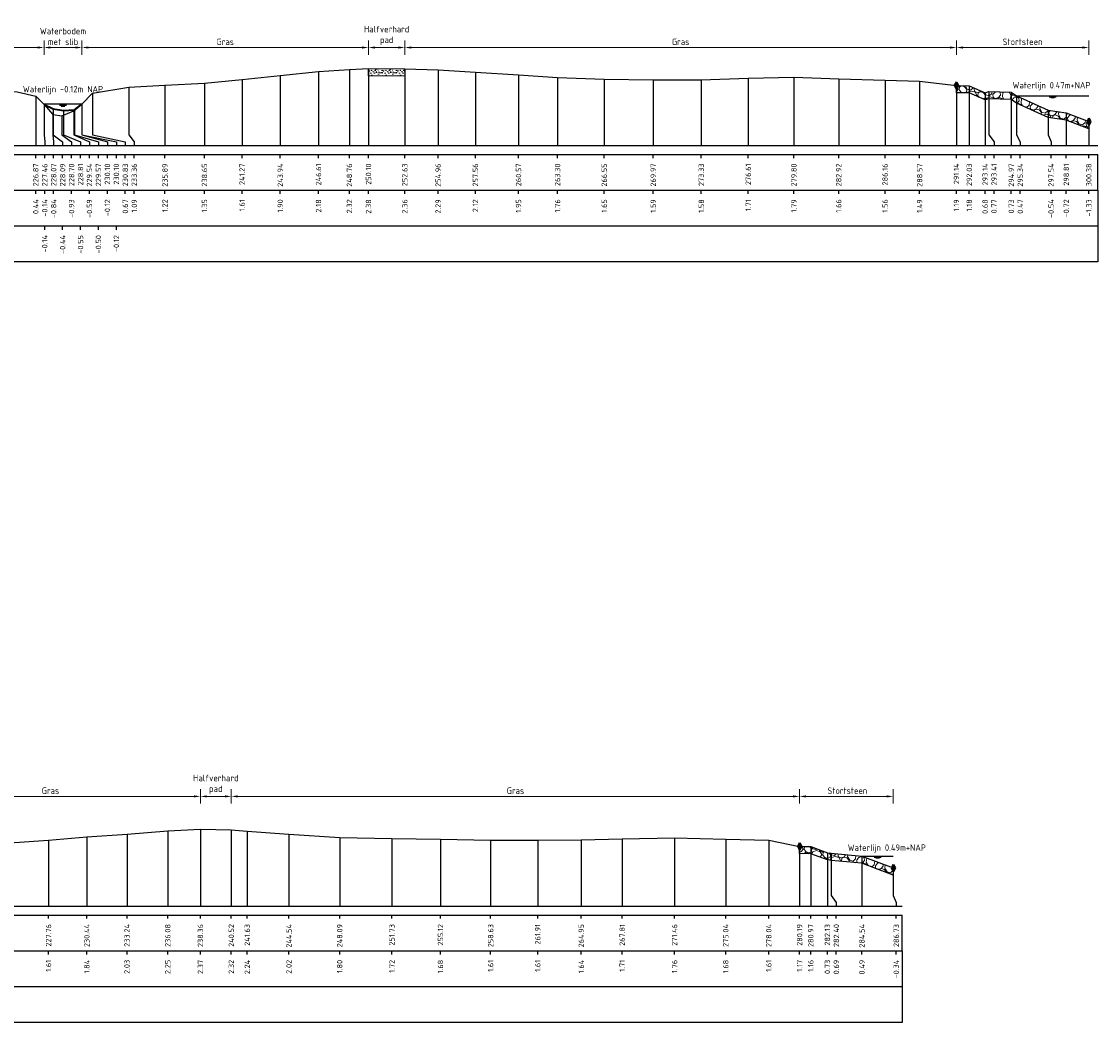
# Model space of a CAD drawing. Header units: metres. Extents: x 132725 to 140175, y 414354 to 417094.
# Tile 54 of 61: x 140076 to 140151, y 416688 to 416758. Entities that reach past the tile are written whole.
import ezdxf
from ezdxf.enums import TextEntityAlignment as Align

# ---------------------------------------------------------------- set-up
doc = ezdxf.new("R2010")
doc.units = ezdxf.units.M
doc.header["$PDMODE"] = 35
doc.header["$PDSIZE"] = 0.075
doc.layers.get('Defpoints').update_dxf_attribs({"true_color": 0x806000})
for name, color, linetype, lineweight in [('B-ME-GW-MAAIVELD-GD', 8, 'GW-MAAIVELD', 25), ('B-ME-VH-KANT ASFALT-SD', 7, 'Continuous', 25), ('B-ME-VH-VERHARDING_BESTORTING-A', 252, 'Continuous', 18), ('B-ME-VH-VERHARDING_HALFVERHARDING-AD', 7, 'Continuous', 18), ('B-ME-VH-VERHARDING_HALFVERHARDING-GD', 252, 'Continuous', 25), ('X-ME-AL-PROFIEL_BOVENKANT SLIB-GD', 42, 'Continuous', 35), ('X-XX-AL-DETAIL1-M', 7, 'Continuous', 18), ('X-XX-AL-GEBRUIKTE XREFS-GD', 7, 'Continuous', 35), ('X-XX-AL-NAP-T18', 7, 'Continuous', 18)]:
    doc.layers.add(name, color=color, linetype=linetype, lineweight=lineweight)
for name, color, linetype in [('X-ME-AL-PROFIEL_STORTSTEEN-GD', 7, 'Continuous'), ('X-ME-AL-PROFIEL_WATERLIJN-GD', 150, 'Continuous'), ('X-ME-AL-PROFIELRASTER-S', 7, 'Continuous')]:
    doc.layers.add(name, color=color, linetype=linetype)
doc.styles.add('NLCS-ISO-ANNOTATIEF-T18', font='NLCS-ISO.ttf', dxfattribs={"height": 1.8})
doc.styles.add('NLCS-ISO-ANNOTATIVE-T18', font='NLCS-ISO.ttf', dxfattribs={"height": 1.8})
doc.linetypes.add('GW-MAAIVELD', pattern='A,12,[40,NLCS.SHX,S=1,R=0,X=0,Y=-0.5],12', length=24)
doc.dimstyles.new('NLCS-ANNOTATIEF-T18-PIJL_L2_H0', dxfattribs={"dimtxt": 2.5, "dimasz": 1.8, "dimexe": 2, "dimexo": 2, "dimgap": 0.7, "dimtad": 1, "dimzin": 0, "dimdsep": 46, "dimtxsty": 'NLCS-ISO-ANNOTATIEF-T18', "dimcen": 0, "dimdle": 2, "dimclrd": 256, "dimclre": 256, "dimclrt": 10, "dimaunit": 2, "dimadec": 0, "dimazin": 0, "dimtfac": 1, "dimtdec": 3, "dimtofl": 0, "dimtmove": 0, "dimatfit": 3, "dimfxl": 2, "dimfxlon": 1, "dimtfillclr": 256, "dimtolj": 1, "dimtzin": 0, "dimlwd": -1, "dimlwe": -1, "dimarcsym": 0})

# ---------------------------------------------------------------- blocks, each defined once
blk = doc.blocks.new('SAL-PROFIELRASTER_BALK_EIND1-D')
at = {"color": 0, "linetype": 'ByBlock', "lineweight": -2}
blk.add_line((1, -12.5), (1, -2.5), dxfattribs=at)
at = {"color": 0, "linetype": 'ByBlock', "lineweight": -2, "flags": 128}
for points in [[(0, 0), (1, 0)], [(0, -2.5), (1, -2.5)], [(0, -12.5), (1, -12.5)]]:
    blk.add_lwpolyline(points, dxfattribs=at)
blk = doc.blocks.new('SAL-PROFIELRASTER_BALK_EIND2-D')
at = {"color": 0, "linetype": 'ByBlock', "lineweight": -2}
for p, q in [((1, -2.5), (1, -12.5)), ((1, -12.5), (0, -12.5))]:
    blk.add_line(p, q, dxfattribs=at)
blk = doc.blocks.new('SAL-PROFIELRASTER_BALK_DATA-D')
at = {"color": 0, "linetype": 'ByBlock', "lineweight": -2}
blk.add_lwpolyline([(0, -3.5), (0, -2.5)], dxfattribs=at)
at = {"color": 0, "linetype": 'ByBlock', "lineweight": -2, "style": 'NLCS-ISO-ANNOTATIVE-T18'}
blk.add_attdef('GETAL', text='', height=1.5, rotation=90, dxfattribs=at).set_placement((0.75, -5), align=Align.RIGHT)
blk = doc.blocks.new('SAL-PROFIELRASTER_AANHAAL-D')
at = {"color": 9, "linetype": 'ByBlock', "lineweight": -2, "flags": 128}
blk.add_lwpolyline([(0, 1), (0, 0)], dxfattribs=at)
blk = doc.blocks.new('SAL-PROFIELRASTER_AANHAAL_STAGGER-D')
at = {"color": 9, "linetype": 'ByBlock', "lineweight": -2, "flags": 128}
for points in [[(0, 0), (0, -0.25)], [(0, -0.25), (1, -0.75)], [(1, -0.75), (1, -1)]]:
    blk.add_lwpolyline(points, dxfattribs=at)
blk = doc.blocks.new('*D28')
at = {"layer": 'Defpoints', "color": 0, "transparency": 16777216}
for p in [(140130.32, 416703.814), (140130.32, 416700.324), (140136.855, 416699.644)]:
    blk.add_point(p, dxfattribs=at)
at = {"layer": 'X-XX-AL-DETAIL1-M', "transparency": 16777216}
for p, q in [((140130.32, 416703.314), (140130.32, 416704.314)), ((140136.405, 416703.814), (140130.77, 416703.814)), ((140136.855, 416703.314), (140136.855, 416704.314))]:
    blk.add_line(p, q, dxfattribs=at)
for points in [[(140130.77, 416703.889), (140130.77, 416703.739), (140130.32, 416703.814)], [(140136.405, 416703.889), (140136.405, 416703.739), (140136.855, 416703.814)]]:
    blk.add_solid(points, dxfattribs=at)
at = {"layer": 'X-XX-AL-DETAIL1-M', "color": 10, "transparency": 16777216, "insert": (140133.656, 416704.214), "char_height": 0.45, "attachment_point": 5, "style": 'NLCS-ISO-ANNOTATIEF-T18'}
blk.add_mtext('\\A1;Stortsteen', dxfattribs=at)
blk = doc.blocks.new('*D29')
at = {"layer": 'Defpoints', "color": 0, "transparency": 16777216}
for p in [(140090.649, 416703.814), (140090.649, 416701.474), (140130.32, 416700.324)]:
    blk.add_point(p, dxfattribs=at)
at = {"layer": 'X-XX-AL-DETAIL1-M', "transparency": 16777216}
for p, q in [((140090.649, 416703.314), (140090.649, 416704.314)), ((140129.87, 416703.814), (140091.099, 416703.814)), ((140130.32, 416703.314), (140130.32, 416704.314))]:
    blk.add_line(p, q, dxfattribs=at)
for points in [[(140091.099, 416703.889), (140091.099, 416703.739), (140090.649, 416703.814)], [(140129.87, 416703.889), (140129.87, 416703.739), (140130.32, 416703.814)]]:
    blk.add_solid(points, dxfattribs=at)
at = {"layer": 'X-XX-AL-DETAIL1-M', "color": 10, "transparency": 16777216, "insert": (140110.485, 416704.214), "char_height": 0.45, "attachment_point": 5, "style": 'NLCS-ISO-ANNOTATIEF-T18'}
blk.add_mtext('\\A1;Gras', dxfattribs=at)
blk = doc.blocks.new('*D30')
at = {"layer": 'Defpoints', "color": 0, "transparency": 16777216}
for p in [(140088.489, 416703.814), (140088.489, 416701.519), (140090.649, 416701.474)]:
    blk.add_point(p, dxfattribs=at)
at = {"layer": 'X-XX-AL-DETAIL1-M', "transparency": 16777216}
for p, q in [((140088.489, 416703.314), (140088.489, 416704.314)), ((140090.199, 416703.814), (140088.939, 416703.814)), ((140090.649, 416703.314), (140090.649, 416704.314))]:
    blk.add_line(p, q, dxfattribs=at)
for points in [[(140088.939, 416703.889), (140088.939, 416703.739), (140088.489, 416703.814)], [(140090.199, 416703.889), (140090.199, 416703.739), (140090.649, 416703.814)]]:
    blk.add_solid(points, dxfattribs=at)
at = {"layer": 'X-XX-AL-DETAIL1-M', "color": 10, "transparency": 16777216, "insert": (140089.569, 416704.656), "char_height": 0.45, "attachment_point": 5, "style": 'NLCS-ISO-ANNOTATIEF-T18'}
blk.add_mtext('\\A1;Halfverhard\\Ppad', dxfattribs=at)
blk = doc.blocks.new('*D31')
at = {"layer": 'Defpoints', "color": 0, "transparency": 16777216}
for p in [(140067.562, 416703.814), (140088.489, 416701.519), (140067.562, 416699.049)]:
    blk.add_point(p, dxfattribs=at)
at = {"layer": 'X-XX-AL-DETAIL1-M', "transparency": 16777216}
for p, q in [((140067.562, 416703.314), (140067.562, 416704.314)), ((140088.039, 416703.814), (140068.012, 416703.814)), ((140088.489, 416703.314), (140088.489, 416704.314))]:
    blk.add_line(p, q, dxfattribs=at)
for points in [[(140068.012, 416703.889), (140068.012, 416703.739), (140067.562, 416703.814)], [(140088.039, 416703.889), (140088.039, 416703.739), (140088.489, 416703.814)]]:
    blk.add_solid(points, dxfattribs=at)
at = {"layer": 'X-XX-AL-DETAIL1-M', "color": 10, "transparency": 16777216, "insert": (140078.025, 416704.214), "char_height": 0.45, "attachment_point": 5, "style": 'NLCS-ISO-ANNOTATIEF-T18'}
blk.add_mtext('\\A1;Gras', dxfattribs=at)
blk = doc.blocks.new('SVH-KANT STORTSTEEN DWP-SOD')
at = {"flags": 128}
blk.add_lwpolyline([(-0.25, 0), (0.25, 0)], dxfattribs=at)
at = {"layer": 'X-XX-AL-GEBRUIKTE XREFS-GD', "flags": 128}
for points in [[(0, 0.5), (-0.25, 0)], [(-0.25, 0), (0, -0.5)], [(0, -0.5), (0, 0.5)], [(0, 0.5), (0.25, 0)], [(0.25, 0), (0, -0.5)]]:
    blk.add_lwpolyline(points, dxfattribs=at)
blk = doc.blocks.new('*D181')
at = {"layer": 'Defpoints', "color": 0, "transparency": 16777216}
for p in [(140077.575, 416756.117), (140077.575, 416752.15), (140080.225, 416752.15)]:
    blk.add_point(p, dxfattribs=at)
at = {"layer": 'X-XX-AL-DETAIL1-M', "transparency": 16777216}
for p, q in [((140077.575, 416755.617), (140077.575, 416756.617)), ((140080.225, 416755.617), (140080.225, 416756.617)), ((140079.775, 416756.117), (140078.025, 416756.117))]:
    blk.add_line(p, q, dxfattribs=at)
for points in [[(140078.025, 416756.192), (140078.025, 416756.042), (140077.575, 416756.117)], [(140079.775, 416756.192), (140079.775, 416756.042), (140080.225, 416756.117)]]:
    blk.add_solid(points, dxfattribs=at)
at = {"layer": 'X-XX-AL-DETAIL1-M', "color": 10, "transparency": 16777216, "insert": (140078.9, 416756.892), "char_height": 0.45, "attachment_point": 5, "style": 'NLCS-ISO-ANNOTATIEF-T18'}
blk.add_mtext('\\A1;Waterbodem\\Pmet slib', dxfattribs=at)
blk = doc.blocks.new('*D182')
at = {"layer": 'Defpoints', "color": 0, "transparency": 16777216}
for p in [(140102.76, 416756.117), (140102.76, 416754.624), (140141.267, 416753.454)]:
    blk.add_point(p, dxfattribs=at)
at = {"layer": 'X-XX-AL-DETAIL1-M', "transparency": 16777216}
for p, q in [((140102.76, 416755.617), (140102.76, 416756.617)), ((140141.267, 416755.617), (140141.267, 416756.617)), ((140140.817, 416756.117), (140103.21, 416756.117))]:
    blk.add_line(p, q, dxfattribs=at)
for points in [[(140103.21, 416756.192), (140103.21, 416756.042), (140102.76, 416756.117)], [(140140.817, 416756.192), (140140.817, 416756.042), (140141.267, 416756.117)]]:
    blk.add_solid(points, dxfattribs=at)
at = {"layer": 'X-XX-AL-DETAIL1-M', "color": 10, "transparency": 16777216, "insert": (140122.013, 416756.517), "char_height": 0.45, "attachment_point": 5, "style": 'NLCS-ISO-ANNOTATIEF-T18'}
blk.add_mtext('\\A1;Gras', dxfattribs=at)
blk = doc.blocks.new('*D183')
at = {"layer": 'Defpoints', "color": 0, "transparency": 16777216}
for p in [(140100.225, 416756.117), (140100.225, 416754.644), (140102.76, 416754.624)]:
    blk.add_point(p, dxfattribs=at)
at = {"layer": 'X-XX-AL-DETAIL1-M', "transparency": 16777216}
for p, q in [((140100.225, 416755.617), (140100.225, 416756.617)), ((140102.76, 416755.617), (140102.76, 416756.617)), ((140102.31, 416756.117), (140100.675, 416756.117))]:
    blk.add_line(p, q, dxfattribs=at)
for points in [[(140100.675, 416756.192), (140100.675, 416756.042), (140100.225, 416756.117)], [(140102.31, 416756.192), (140102.31, 416756.042), (140102.76, 416756.117)]]:
    blk.add_solid(points, dxfattribs=at)
at = {"layer": 'X-XX-AL-DETAIL1-M', "color": 10, "transparency": 16777216, "insert": (140101.492, 416756.959), "char_height": 0.45, "attachment_point": 5, "style": 'NLCS-ISO-ANNOTATIEF-T18'}
blk.add_mtext('\\A1;Halfverhard \\Ppad', dxfattribs=at)
blk = doc.blocks.new('*D184')
at = {"layer": 'Defpoints', "color": 0, "transparency": 16777216}
for p in [(140080.225, 416756.117), (140100.225, 416754.644), (140080.225, 416752.15)]:
    blk.add_point(p, dxfattribs=at)
at = {"layer": 'X-XX-AL-DETAIL1-M', "transparency": 16777216}
for p, q in [((140080.225, 416755.617), (140080.225, 416756.617)), ((140100.225, 416755.617), (140100.225, 416756.617)), ((140099.775, 416756.117), (140080.675, 416756.117))]:
    blk.add_line(p, q, dxfattribs=at)
for points in [[(140080.675, 416756.192), (140080.675, 416756.042), (140080.225, 416756.117)], [(140099.775, 416756.192), (140099.775, 416756.042), (140100.225, 416756.117)]]:
    blk.add_solid(points, dxfattribs=at)
at = {"layer": 'X-XX-AL-DETAIL1-M', "color": 10, "transparency": 16777216, "insert": (140090.225, 416756.517), "char_height": 0.45, "attachment_point": 5, "style": 'NLCS-ISO-ANNOTATIEF-T18'}
blk.add_mtext('\\A1;Gras', dxfattribs=at)
blk = doc.blocks.new('*D185')
at = {"layer": 'Defpoints', "color": 0, "transparency": 16777216}
for p in [(139971.461, 416756.117), (139971.461, 416752.141), (140077.575, 416752.15)]:
    blk.add_point(p, dxfattribs=at)
at = {"layer": 'X-XX-AL-DETAIL1-M', "transparency": 16777216}
for p, q in [((139971.461, 416755.617), (139971.461, 416756.617)), ((140077.575, 416755.617), (140077.575, 416756.617)), ((140077.125, 416756.117), (139971.911, 416756.117))]:
    blk.add_line(p, q, dxfattribs=at)
for points in [[(139971.911, 416756.192), (139971.911, 416756.042), (139971.461, 416756.117)], [(140077.125, 416756.192), (140077.125, 416756.042), (140077.575, 416756.117)]]:
    blk.add_solid(points, dxfattribs=at)
at = {"layer": 'X-XX-AL-DETAIL1-M', "color": 10, "transparency": 16777216, "insert": (139994.173, 416756.517), "char_height": 0.45, "attachment_point": 5, "style": 'NLCS-ISO-ANNOTATIEF-T18'}
blk.add_mtext('\\A1;Gras', dxfattribs=at)
blk = doc.blocks.new('*D178')
at = {"layer": 'Defpoints', "color": 0, "transparency": 16777216}
for p in [(140141.267, 416756.117), (140141.267, 416753.454), (140150.508, 416750.939)]:
    blk.add_point(p, dxfattribs=at)
at = {"layer": 'X-XX-AL-DETAIL1-M', "transparency": 16777216}
for p, q in [((140141.267, 416755.617), (140141.267, 416756.617)), ((140150.508, 416755.617), (140150.508, 416756.617)), ((140150.058, 416756.117), (140141.717, 416756.117))]:
    blk.add_line(p, q, dxfattribs=at)
for points in [[(140141.717, 416756.192), (140141.717, 416756.042), (140141.267, 416756.117)], [(140150.058, 416756.192), (140150.058, 416756.042), (140150.508, 416756.117)]]:
    blk.add_solid(points, dxfattribs=at)
at = {"layer": 'X-XX-AL-DETAIL1-M', "color": 10, "transparency": 16777216, "insert": (140145.887, 416756.517), "char_height": 0.45, "attachment_point": 5, "style": 'NLCS-ISO-ANNOTATIEF-T18'}
blk.add_mtext('\\A1;Stortsteen', dxfattribs=at)

msp = doc.modelspace()

# ---------------------------------------------------------------- hatches: boundary and pattern name
at = {"layer": 'B-ME-VH-VERHARDING_BESTORTING-A'}
h = msp.add_hatch(dxfattribs=at)
h.set_pattern_fill('AVH-BESTORTING_01', color=256, scale=0.1, pattern_type=2)
h.set_pattern_definition([(342.742, (140157.5003, 416816.5108), (0.539798, 0.97739), [0.27272, -1.09194]), (17.258, (140156.45755, 416816.8347), (0.539804, 0.977399), [0.27272, -1.65719]), (61.0888, (140156.718, 416816.9156), (-1.303186, 0.404857), [0.22313, -0.89341]), (118.9112, (140157.5892, 416815.7286), (-0.539801, -0.977414), [0.22313, -1.35591]), (162.742, (140156.718, 416817.3063), (-0.539798, -0.97739), [0.27272, -1.09194]), (197.258, (140156.45755, 416817.3872), (-0.539804, -0.977399), [0.27272, -1.65719]), (241.0888, (140156.1971, 416817.3064), (1.303186, -0.404857), [0.22313, -0.89341]), (298.9112, (140156.6291, 416818.08835), (0.539801, 0.977414), [0.22313, -1.35591]), (342.742, (140154.8605, 416817.9335), (-0.763385, 1.382236), [0.24341, -1.12122]), (40.85185, (140153.47355, 416814.92913), (0.5398024, 0.9773985), [0.24469, -3.61913]), (84.587, (140155.27802, 416818.0214), (-0.223591, 2.359645), [0.29716, -3.05481]), (118.9112, (140156.6091, 416817.9109), (-1.303208, 0.404857), [0.29575, -1.28331]), (162.742, (140155.1631, 416818.5761), (0.763385, -1.382236), [0.24484, -1.11975]), (40.85185, (140153.1252, 416815.5569), (0.5398024, 0.9773985), [0.24409, -3.61972]), (84.587, (140154.71664, 416818.19397), (-0.5398004, -0.977407), [0.29647, -3.05553]), (298.9112, (140154.7166, 416818.194), (1.303208, -0.404857), [0.29753, -1.28153]), (26.669, (140152.2618, 416816.09563), (-1.842996, -0.5725531), [0.18275, -4.54613]), (84.587, (140155.34767, 416818.70463), (-0.5398004, -0.977407), [0.18319, -3.16878]), (131.7624, (140153.83817, 416821.6515), (-2.0666041, 1.7871012), [0.24466, -4.00428]), (162.742, (140152.2794, 416816.5422), (-0.539799, -0.977389), [0.19694, -1.16769]), (26.669, (140151.92783, 416816.51847), (-1.842996, -0.5725531), [0.18297, -4.54591]), (84.587, (140154.8315, 416818.84576), (-0.5398004, -0.977407), [0.20094, -3.15103]), (131.7624, (140153.44452, 416821.45363), (-2.0666041, 1.7871012), [0.20994, -4.039]), (342.742, (140154.9713, 416818.6892), (0.539799, 0.977389), [0.22313, -1.1415]), (50.24156, (140155.2072, 416816.77166), (0.5397897, 0.9773901), [0.21713, -6.88472]), (95.413, (140155.34605, 416816.9386), (-0.763387, 1.38224), [0.19056, -2.17966]), (150.93884, (140152.49811, 416820.2976), (-1.303193, 0.4048578), [0.17556, -5.17047]), (197.258, (140155.1746, 416817.21354), (1.303191, -0.404854), [0.22316, -1.70672]), (50.24156, (140154.81352, 416816.96947), (0.5397897, 0.9773901), [0.23138, -6.87047]), (95.413, (140154.8299, 416816.7967), (-0.763387, 1.38224), [0.17353, -2.19669]), (150.93884, (140152.16414, 416819.8748), (-1.303193, 0.4048578), [0.18788, -5.15816]), (17.258, (140154.9941, 416816.70544), (-1.303191, 0.404854), [0.22313, -1.70675])])
h.paths.add_polyline_path([(140141.267, 416753.454), (140142.161, 416753.444), (140143.271, 416752.952), (140143.534, 416753.041), (140145.097, 416752.995), (140145.466, 416752.737), (140147.666, 416751.731), (140148.938, 416751.549), (140150.508, 416750.939), (140150.508, 416750.439), (140148.938, 416751.049), (140147.666, 416751.231), (140145.466, 416752.237), (140145.097, 416752.495), (140143.534, 416752.541), (140143.271, 416752.452), (140142.161, 416752.944), (140141.267, 416752.954)])
h = msp.add_hatch(dxfattribs=at)
h.set_pattern_fill('AVH-BESTORTING_01', color=256, scale=0.1, pattern_type=2)
h.set_pattern_definition([(342.7421, (140157.5003, 416816.2133), (0.539798, 0.977389), [0.27272, -1.09194]), (17.25794, (140156.45755, 416816.5373), (0.5398037, 0.9773993), [0.27272, -1.65719]), (61.0888, (140156.718, 416816.6182), (-1.303186, 0.404857), [0.22313, -0.89341]), (118.9112, (140157.5892, 416815.4312), (-0.539801, -0.977414), [0.22313, -1.35591]), (162.7421, (140156.718, 416817.0088), (-0.539798, -0.977389), [0.27272, -1.09194]), (197.25794, (140156.45755, 416817.0897), (-0.5398037, -0.9773993), [0.27272, -1.65719]), (241.0888, (140156.1971, 416817.009), (1.303186, -0.404857), [0.22313, -0.89341]), (298.9112, (140156.6291, 416817.7909), (0.539801, 0.977414), [0.22313, -1.35591]), (342.7421, (140154.8605, 416817.6361), (-0.763385, 1.382236), [0.24341, -1.12122]), (40.85185, (140153.47355, 416814.6317), (0.5398024, 0.9773985), [0.24469, -3.61913]), (84.587, (140155.27802, 416817.72394), (-0.2235911, 2.359645), [0.29716, -3.05481]), (118.9112, (140156.6091, 416817.6135), (-1.303208, 0.404857), [0.29575, -1.28331]), (162.7421, (140155.1631, 416818.2787), (0.763385, -1.382236), [0.24484, -1.11975]), (40.85185, (140153.1252, 416815.25947), (0.5398024, 0.9773985), [0.24409, -3.61972]), (84.587, (140154.71664, 416817.89653), (-0.5398004, -0.9774069), [0.29647, -3.05553]), (298.9112, (140154.7166, 416817.8965), (1.303208, -0.404857), [0.29753, -1.28153]), (26.669, (140152.2618, 416815.7982), (-1.842996, -0.5725531), [0.18275, -4.54613]), (84.587, (140155.34767, 416818.4072), (-0.5398004, -0.9774069), [0.18319, -3.16878]), (131.76242, (140153.83817, 416821.35407), (-2.0666041, 1.7871012), [0.24466, -4.00428]), (162.742, (140152.2794, 416816.2447), (-0.539799, -0.977389), [0.19694, -1.16769]), (26.66898, (140151.92783, 416816.22103), (-1.842996, -0.5725531), [0.18297, -4.54591]), (84.587, (140154.8315, 416818.54832), (-0.5398004, -0.9774069), [0.20094, -3.15103]), (131.76242, (140153.44452, 416821.1562), (-2.0666041, 1.7871012), [0.20994, -4.039]), (342.742, (140154.9713, 416818.3917), (0.539799, 0.977389), [0.22313, -1.1415]), (50.24156, (140155.2072, 416816.47422), (0.53978968, 0.97739007), [0.21713, -6.88472]), (95.413, (140155.34605, 416816.64113), (-0.7633873, 1.3822403), [0.19056, -2.17966]), (150.93884, (140152.49811, 416820.00016), (-1.303193, 0.40485775), [0.17556, -5.17047]), (197.25794, (140155.1746, 416816.9161), (1.303191, -0.4048543), [0.22316, -1.70672]), (50.24156, (140154.81352, 416816.67203), (0.53978968, 0.97739007), [0.23138, -6.87047]), (95.413, (140154.8299, 416816.4993), (-0.7633873, 1.3822403), [0.17353, -2.19669]), (150.93884, (140152.16414, 416819.57735), (-1.303193, 0.40485775), [0.18788, -5.15816]), (17.25794, (140154.9941, 416816.408), (-1.303191, 0.4048543), [0.22313, -1.70675])])
h.paths.add_polyline_path([(140130.32, 416700.324), (140131.101, 416700.313), (140132.258, 416699.877), (140132.526, 416699.844), (140134.672, 416699.644), (140136.855, 416698.816), (140136.855, 416698.316), (140134.672, 416699.144), (140132.526, 416699.344), (140132.258, 416699.377), (140131.101, 416699.813), (140130.32, 416699.824)])
at = {"layer": 'B-ME-VH-VERHARDING_HALFVERHARDING-AD'}
h = msp.add_hatch(dxfattribs=at)
h.set_pattern_fill('AVH-HALFVERHARDING_SCHELPEN', color=256, scale=0.2, pattern_type=2)
h.set_pattern_definition([(0, (1099.6532, 1001.3168), (0, 1), [0, -1]), (0, (1099.6632, 1000.9668), (0, 1), [0, -1]), (0, (1099.6932, 1001.5068), (0, 1), [0, -1]), (338.1986, (1099.17318, 1001.19679), (3.00000027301, -0.9999999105), [0.107703, -5.277462]), (216.8699, (1099.27318, 1001.1568), (2.99999991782, 2.00000012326), [0.05, -4.95]), (130.6013, (1099.23318, 1001.12679), (5.000000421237, -5.999999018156), [0.092195, -9.127349]), (206.5651, (1098.9032, 1001.0068), (-0.99999915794, -1.0000013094), [0.022361, -2.213707]), (326.3099, (1098.88318, 1000.9968), (1.99999955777, -1.0000013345), [0.036056, -3.569496]), (108.4349, (1098.91318, 1000.9768), (-0.99999840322, 2.0000004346), [0.031623, -3.130655]), (225, (1099.5432, 1000.9068), (-2e-16, -1.0000003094), [0.042426, -1.371787]), (0, (1099.5132, 1000.8768), (1, 1), [0.06, -0.94]), (135, (1099.5732, 1000.8768), (-1.0000003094, 9e-17), [0.042426, -1.371787]), (251.5651, (1099.42318, 1001.5468), (0.99999840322, 2.0000004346), [0.031623, -3.130655]), (0, (1099.4132, 1001.5168), (1, 1), [0.05, -0.95]), (143.1301, (1099.46318, 1001.5168), (-2.99999991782, 2.00000012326), [0.05, -4.95]), (213.6901, (1098.89318, 1001.5568), (1.99999955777, 1.0000013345), [0.036056, -3.569496]), (341.5651, (1098.86318, 1001.5368), (-2.0000004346, 0.99999840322), [0.063246, -3.099032]), (126.8699, (1098.92318, 1001.5168), (2.00000012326, -2.99999991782), [0.05, -4.95]), (0, (1099.1832, 1001.5168), (0, 1), [0, -1]), (0, (1098.9132, 1001.2568), (0, 1), [0, -1]), (0, (1099.1932, 1000.8868), (0, 1), [0, -1]), (0, (1099.4632, 1001.1968), (0, 1), [0, -1]), (0, (1099.1732, 1001.3668), (0, 1), [0, -1]), (0, (1098.9532, 1001.3968), (0, 1), [0, -1]), (0, (1099.0432, 1001.3368), (0, 1), [0, -1]), (0, (1099.0032, 1001.0968), (0, 1), [0, -1]), (0, (1098.7632, 1001.1368), (0, 1), [0, -1]), (0, (1098.7732, 1001.3668), (0, 1), [0, -1]), (0, (1098.7432, 1001.5868), (0, 1), [0, -1]), (0, (1099.0532, 1001.6268), (0, 1), [0, -1]), (0, (1099.2732, 1001.6668), (0, 1), [0, -1]), (0, (1099.6232, 1001.6268), (0, 1), [0, -1]), (0, (1099.3832, 1001.3168), (0, 1), [0, -1]), (0, (1099.2832, 1001.4968), (0, 1), [0, -1]), (0, (1099.3632, 1001.0168), (0, 1), [0, -1]), (0, (1099.0632, 1000.9668), (0, 1), [0, -1]), (0, (1099.3632, 1000.7468), (0, 1), [0, -1]), (0, (1099.0332, 1000.8068), (0, 1), [0, -1]), (0, (1098.7132, 1000.7768), (0, 1), [0, -1]), (0, (1098.8332, 1000.7268), (0, 1), [0, -1]), (0, (1098.8432, 1000.8668), (0, 1), [0, -1]), (0, (1099.5132, 1000.7068), (0, 1), [0, -1]), (0, (1099.6332, 1001.1168), (0, 1), [0, -1]), (0, (1099.5832, 1001.4168), (0, 1), [0, -1]), (0, (1099.1232, 1000.6968), (0, 1), [0, -1])])
h.paths.add_polyline_path([(140100.225, 416754.644), (140102.76, 416754.624), (140102.76, 416754.124), (140100.225, 416754.144)])

# ---------------------------------------------------------------- linework, layer by layer
at = {"layer": 'B-ME-GW-MAAIVELD-GD', "ltscale": 0.1, "flags": 128}
for points in [[(139850.128, 416753.305), (139851.791, 416753.045), (139852.972, 416752.31), (139853.329, 416751.817), (139853.783, 416751.775), (139854.227, 416751.926), (139854.553, 416752.302), (139855.572, 416752.958), (139856.337, 416753.343), (139858.634, 416753.392), (139861.624, 416753.361), (139865.027, 416753.332), (139868.601, 416753.35), (139871.943, 416753.346), (139875.49, 416753.322), (139879.315, 416753.29), (139882.953, 416753.283), (139886.348, 416753.271), (139889.724, 416753.263), (139893.182, 416753.199), (139896.634, 416753.074), (139900.595, 416752.918), (139903.402, 416752.87), (139906.322, 416753.055), (139909.96, 416753.139), (139913.476, 416753.149), (139917.006, 416753.196), (139920.468, 416753.114), (139924.018, 416753.093), (139927.336, 416753.022), (139930.128, 416752.807), (139932.548, 416752.493), (139934.529, 416752.812), (139937.892, 416753.021), (139941.344, 416753.09), (139944.742, 416753.095), (139948.132, 416753.137), (139951.54, 416753.126), (139954.973, 416753.156), (139958.216, 416753.143), (139961.786, 416753.095), (139964.656, 416753.065), (139967.16, 416752.943), (139968.602, 416752.135), (139969.3, 416751.776), (139970.107, 416751.682), (139970.852, 416751.702), (139971.461, 416752.141), (139972.782, 416752.462), (139974.946, 416752.97), (139977.812, 416753.161), (139980.812, 416753.18), (139984.077, 416753.117), (139986.648, 416753.009), (139988.645, 416752.747), (139989.947, 416753), (139992.073, 416753.102), (139995.629, 416753.111), (139998.663, 416753.048), (140001.165, 416752.953), (140003.943, 416752.534), (140006.381, 416752.875), (140009.586, 416753.004), (140012.908, 416753.045), (140016.309, 416753.023), (140018.878, 416752.962), (140021.124, 416752.687), (140023.102, 416752.941), (140026.548, 416753.037), (140029.795, 416753.019), (140034.273, 416753.005), (140036.411, 416752.849), (140037.462, 416752.617), (140039.161, 416752.931), (140042.133, 416753.067), (140045.317, 416753.064), (140048.772, 416752.983), (140050.676, 416752.59), (140053.164, 416752.995), (140056.818, 416753.154), (140060.207, 416753.102), (140062.276, 416753.008), (140064.045, 416752.592), (140065.404, 416752.937), (140067.506, 416753.064), (140070.117, 416753.154), (140073.221, 416753.165), (140075.701, 416753.029), (140076.998, 416752.709), (140077.592, 416752.133), (140078.197, 416751.429), (140078.83, 416751.344), (140079.663, 416751.684), (140080.225, 416752.15), (140080.96, 416752.936), (140083.488, 416753.355), (140086.018, 416753.487), (140088.775, 416753.623), (140091.4, 416753.876), (140094.064, 416754.165), (140096.735, 416754.448), (140098.89, 416754.591), (140100.225, 416754.644), (140102.76, 416754.624), (140105.085, 416754.554), (140107.685, 416754.39), (140110.697, 416754.214), (140113.423, 416754.033), (140116.683, 416753.914), (140120.102, 416753.858), (140123.459, 416753.852), (140126.733, 416753.981), (140129.923, 416754.054), (140133.049, 416753.932), (140136.285, 416753.833), (140138.701, 416753.759), (140141.267, 416753.454), (140142.161, 416753.444), (140143.271, 416752.952), (140143.534, 416753.041), (140145.097, 416752.995), (140145.466, 416752.737), (140147.666, 416751.731), (140148.938, 416751.549), (140150.508, 416750.939)], [(139850.128, 416700.299), (139852.116, 416700.08), (139853.348, 416699.188), (139853.859, 416698.691), (139854.226, 416698.685), (139854.761, 416698.793), (139855.144, 416699.107), (139856.25, 416700.166), (139857.831, 416700.172), (139860.251, 416700.169), (139863.523, 416700.084), (139867.173, 416700.086), (139870.687, 416700.084), (139874.816, 416700.056), (139878.286, 416700.065), (139882.066, 416700.12), (139885.581, 416700.121), (139889.423, 416700.111), (139893.105, 416700.052), (139896.552, 416700.051), (139899.623, 416700.008), (139903.164, 416700.003), (139906.713, 416699.983), (139908.847, 416699.804), (139910.062, 416699.62), (139911.545, 416699.795), (139913.339, 416699.934), (139916.001, 416699.983), (139919.712, 416699.978), (139923.452, 416699.988), (139926.969, 416700.058), (139930.071, 416700.009), (139933.13, 416699.92), (139934.761, 416699.744), (139936.278, 416699.595), (139937.186, 416699.696), (139938.43, 416699.828), (139940.841, 416699.948), (139943.606, 416699.951), (139946.961, 416699.97), (139950.226, 416700.016), (139953.515, 416700.012), (139957.097, 416699.998), (139960.522, 416699.983), (139963.777, 416699.767), (139965.532, 416699.566), (139966.94, 416699.02), (139967.382, 416698.764), (139967.873, 416698.702), (139968.626, 416698.739), (139968.968, 416698.999), (139969.756, 416699.264), (139971.307, 416699.552), (139973.347, 416699.821), (139976.085, 416699.978), (139979.1, 416700.047), (139981.998, 416700.015), (139985.409, 416699.981), (139988.544, 416699.949), (139992.187, 416699.928), (139995.559, 416699.938), (139999.188, 416699.916), (140002.662, 416699.908), (140006.869, 416699.857), (140008.95, 416699.662), (140010.311, 416699.38), (140011.498, 416699.681), (140012.777, 416699.788), (140015.03, 416699.901), (140017.776, 416699.961), (140021.054, 416699.93), (140023.891, 416699.947), (140026.732, 416699.893), (140029.871, 416699.923), (140033.162, 416699.816), (140035.351, 416699.615), (140036.461, 416699.417), (140037.93, 416699.72), (140040.036, 416699.875), (140042.594, 416699.899), (140045.544, 416699.948), (140048.364, 416699.961), (140051.843, 416699.991), (140054.89, 416699.965), (140058.149, 416699.905), (140061.012, 416699.99), (140063.919, 416699.683), (140064.858, 416699.04), (140065.253, 416698.501), (140065.859, 416698.463), (140066.503, 416698.434), (140067.164, 416698.587), (140067.562, 416699.049), (140068.485, 416699.907), (140070.436, 416700.241), (140073.026, 416700.457), (140075.524, 416700.604), (140077.89, 416700.765), (140080.565, 416700.992), (140083.368, 416701.179), (140086.212, 416701.399), (140088.489, 416701.519), (140090.649, 416701.474), (140091.762, 416701.393), (140094.67, 416701.166), (140098.214, 416700.948), (140101.859, 416700.871), (140105.25, 416700.828), (140108.754, 416700.76), (140112.04, 416700.763), (140115.076, 416700.787), (140117.935, 416700.859), (140121.591, 416700.911), (140125.164, 416700.832), (140128.168, 416700.757), (140130.32, 416700.324), (140131.101, 416700.313), (140132.258, 416699.877), (140132.526, 416699.844), (140134.672, 416699.644), (140136.855, 416698.816)]]:
    msp.add_lwpolyline(points, dxfattribs=at)
at = {"layer": 'B-ME-VH-VERHARDING_HALFVERHARDING-GD'}
msp.add_lwpolyline([(140100.225, 416754.644), (140102.76, 416754.624), (140102.76, 416754.124), (140100.225, 416754.144)], close=True, dxfattribs=at)
at = {"layer": 'X-ME-AL-PROFIEL_BOVENKANT SLIB-GD'}
msp.add_lwpolyline([(140077.592, 416752.133), (140078.214, 416751.826), (140078.935, 416751.717), (140079.695, 416751.771), (140080.225, 416752.15)], dxfattribs=at)
at = {"layer": 'X-ME-AL-PROFIEL_STORTSTEEN-GD'}
for points in [[(140141.267, 416753.454), (140142.161, 416753.444), (140143.271, 416752.952), (140143.534, 416753.041), (140145.097, 416752.995), (140145.466, 416752.737), (140147.666, 416751.731), (140148.938, 416751.549), (140150.508, 416750.939), (140150.508, 416750.439), (140148.938, 416751.049), (140147.666, 416751.231), (140145.466, 416752.237), (140145.097, 416752.495), (140143.534, 416752.541), (140143.271, 416752.452), (140142.161, 416752.944), (140141.267, 416752.954)], [(140130.32, 416700.324), (140131.101, 416700.313), (140132.258, 416699.877), (140132.526, 416699.844), (140134.672, 416699.644), (140136.855, 416698.816), (140136.855, 416698.316), (140134.672, 416699.144), (140132.526, 416699.344), (140132.258, 416699.377), (140131.101, 416699.813), (140130.32, 416699.824)]]:
    msp.add_lwpolyline(points, close=True, dxfattribs=at)
at = {"layer": 'X-ME-AL-PROFIEL_WATERLIJN-GD'}
for points in [[(140145.466, 416752.737), (140150.508, 416752.737)], [(140147.737, 416752.676), (140148.237, 416752.676)], [(140147.862, 416752.616), (140148.112, 416752.616)], [(140080.225, 416752.15), (140077.575, 416752.15)], [(140078.65, 416752.089), (140079.15, 416752.089)], [(140078.775, 416752.029), (140079.025, 416752.029)], [(140134.672, 416699.644), (140136.855, 416699.644)], [(140135.514, 416699.582), (140136.014, 416699.582)], [(140135.639, 416699.523), (140135.889, 416699.523)]]:
    msp.add_lwpolyline(points, dxfattribs=at)

# ---------------------------------------------------------------- block references
at = {"layer": 'B-ME-VH-KANT ASFALT-SD', "xscale": 0.5, "yscale": 0.5, "zscale": 0.5}
for p in [(140141.267, 416753.454), (140150.508, 416750.939), (140130.32, 416700.324), (140136.855, 416698.816)]:
    msp.add_blockref('SVH-KANT STORTSTEEN DWP-SOD', p, dxfattribs=at)
at = {"layer": 'X-ME-AL-PROFIELRASTER-S'}
for p, yscale in [((140094.064, 416749.269), 4.896), ((140096.735, 416749.269), 5.179), ((140098.89, 416749.269), 5.322), ((140100.225, 416749.269), 5.375), ((140102.76, 416749.269), 5.355), ((140105.085, 416749.269), 5.285), ((140107.685, 416749.269), 5.121), ((140110.697, 416749.269), 4.945), ((140113.423, 416749.269), 4.764), ((140126.733, 416749.269), 4.712), ((140129.923, 416749.269), 4.785), ((140083.488, 416750.269), 3.086), ((140086.018, 416749.269), 4.218), ((140088.775, 416749.269), 4.354), ((140091.4, 416749.269), 4.607), ((140116.683, 416749.269), 4.645), ((140120.102, 416749.269), 4.589), ((140123.459, 416749.269), 4.583), ((140133.049, 416749.269), 4.663), ((140136.285, 416749.269), 4.564), ((140138.701, 416749.269), 4.49), ((140141.267, 416749.269), 4.185), ((140142.161, 416749.269), 4.175), ((140076.998, 416749.269), 3.44), ((140080.96, 416750.269), 2.667), ((140143.271, 416749.269), 3.683), ((140143.534, 416750.269), 2.772), ((140145.097, 416749.269), 3.726), ((140145.466, 416750.269), 2.468), ((140145.466, 416750.269), 2.468), ((140077.592, 416750.269), 1.864), ((140077.592, 416750.269), 1.864), ((140077.592, 416750.269), 1.864), ((140077.592, 416750.269), 1.864), ((140078.214, 416750.269), 1.557), ((140079.695, 416750.269), 1.502), ((140080.225, 416750.269), 1.881), ((140080.225, 416750.269), 1.881), ((140080.225, 416750.269), 1.881), ((140080.225, 416750.269), 1.881), ((140147.666, 416750.269), 1.462), ((140078.197, 416750.269), 1.16), ((140078.83, 416750.269), 1.075), ((140078.935, 416750.269), 1.448), ((140079.663, 416750.269), 1.415), ((140086.212, 416696.151), 5.248), ((140088.489, 416696.151), 5.368), ((140090.649, 416696.151), 5.323), ((140091.762, 416696.151), 5.242), ((140077.89, 416696.151), 4.614), ((140080.565, 416696.151), 4.841), ((140083.368, 416696.151), 5.028), ((140094.67, 416696.151), 5.015000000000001), ((140098.214, 416696.151), 4.797), ((140101.859, 416696.151), 4.72), ((140105.25, 416696.151), 4.677), ((140108.754, 416696.151), 4.609), ((140112.04, 416696.151), 4.612), ((140115.076, 416696.151), 4.636), ((140117.935, 416696.151), 4.708), ((140121.591, 416696.151), 4.76), ((140125.164, 416696.151), 4.681), ((140128.168, 416696.151), 4.606), ((140130.32, 416696.151), 4.173), ((140131.101, 416696.151), 4.162), ((140132.258, 416696.151), 3.726), ((140132.526, 416697.151), 2.693), ((140134.672, 416696.151), 3.493), ((140134.672, 416696.151), 3.493), ((140136.855, 416697.151), 1.665)]:
    msp.add_blockref('SAL-PROFIELRASTER_AANHAAL-D', p, dxfattribs=dict(at, yscale=yscale))
for name, p, xscale, yscale, zscale in [('SAL-PROFIELRASTER_AANHAAL-D', (140148.938, 416749.269), 0.5077951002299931, 2.280000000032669, 0.5077951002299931), ('SAL-PROFIELRASTER_AANHAAL-D', (140150.508, 416749.269), 0.3719376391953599, 1.669999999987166, 0.3719376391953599), ('SAL-PROFIELRASTER_BALK_EIND1-D', (139850.128, 416749.269), 301, 0.25, 298.1629263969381), ('SAL-PROFIELRASTER_BALK_EIND2-D', (139850.128, 416746.769), 301, 0.25, 298.1629263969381), ('SAL-PROFIELRASTER_BALK_EIND2-D', (139850.128, 416744.269), 301, 0.25, 298.1629263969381), ('SAL-PROFIELRASTER_BALK_EIND1-D', (139850.128, 416696.151), 287.3520010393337, 0.25, 287.3520010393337), ('SAL-PROFIELRASTER_BALK_EIND2-D', (139850.128, 416693.651), 287.3520010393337, 0.25, 287.3520010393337), ('SAL-PROFIELRASTER_BALK_EIND2-D', (139850.128, 416691.151), 287.3520010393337, 0.25, 287.3520010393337)]:
    msp.add_blockref(name, p, dxfattribs=dict(at, xscale=xscale, yscale=yscale, zscale=zscale))
for p, xscale, zscale in [((140077.592, 416750.269), 0.03099854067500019, 0.03099854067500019), ((140077.592, 416750.269), 0.03099854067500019, 0.03099854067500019), ((140077.592, 416750.269), 0.03099854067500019, 0.03099854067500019), ((140077.592, 416750.269), 0.03099854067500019, 0.03099854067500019), ((140078.197, 416750.269), 0.05115634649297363, 0.05115634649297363), ((140078.214, 416750.269), 0.6594770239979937, 0.6594770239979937), ((140078.83, 416750.269), 0.6682635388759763, 0.6682635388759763), ((140078.935, 416750.269), 1.188278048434, 1.188278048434), ((140079.663, 416750.269), 1.085372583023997, 1.085372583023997), ((140079.695, 416750.269), 1.677944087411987, 1.677944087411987), ((140080.225, 416750.269), 1.77299128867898, 1.77299128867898), ((140080.225, 416750.269), 2.397991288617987, 2.397991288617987), ((140080.225, 416750.269), 2.397991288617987, 2.397991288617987), ((140080.225, 416750.269), 2.397991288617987, 2.397991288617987), ((140080.96, 416750.269), 2.288870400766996, 2.288870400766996), ((140083.488, 416750.269), 0.3851951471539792, 0.3851951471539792), ((140143.534, 416750.269), 0.3626738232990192, 0.3626738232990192), ((140145.466, 416750.269), 0.2562860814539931, 0.2562860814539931), ((140145.466, 416750.269), 0.2562860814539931, 0.2562860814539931), ((140147.666, 416750.269), 0.2092746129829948, 0.2092746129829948), ((140132.526, 416697.151), 0.3565293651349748, 0.3565293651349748), ((140136.855, 416697.151), 0.2103270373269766, 0.2103270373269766)]:
    msp.add_blockref('SAL-PROFIELRASTER_AANHAAL_STAGGER-D', p, dxfattribs=dict(at, xscale=xscale, zscale=zscale))
at = {"layer": 'X-ME-AL-PROFIELRASTER-S', "xscale": 0.25, "yscale": 0.25, "zscale": 0.25}
for p, values in [((140076.998, 416749.269), {'GETAL': '226.87'}), ((140077.623, 416749.269), {'GETAL': '227.46'}), ((140077.623, 416749.269), {'GETAL': '227.46'}), ((140077.623, 416749.269), {'GETAL': '227.46'}), ((140077.623, 416749.269), {'GETAL': '227.46'}), ((140078.248, 416749.269), {'GETAL': '228.07'}), ((140078.873, 416749.269), {'GETAL': '228.09'}), ((140079.498, 416749.269), {'GETAL': '228.70'}), ((140080.123, 416749.269), {'GETAL': '228.81'}), ((140080.748, 416749.269), {'GETAL': '229.54'}), ((140081.373, 416749.269), {'GETAL': '229.57'}), ((140081.998, 416749.269), {'GETAL': '230.10'}), ((140082.623, 416749.269), {'GETAL': '230.10'}), ((140082.623, 416749.269), {'GETAL': '230.10'}), ((140082.623, 416749.269), {'GETAL': '230.10'}), ((140083.248, 416749.269), {'GETAL': '230.83'}), ((140083.873, 416749.269), {'GETAL': '233.36'}), ((140086.018, 416749.269), {'GETAL': '235.89'}), ((140088.775, 416749.269), {'GETAL': '238.65'}), ((140091.4, 416749.269), {'GETAL': '241.27'}), ((140094.064, 416749.269), {'GETAL': '243.94'}), ((140096.735, 416749.269), {'GETAL': '246.61'}), ((140098.89, 416749.269), {'GETAL': '248.76'}), ((140100.225, 416749.269), {'GETAL': '250.10'}), ((140102.76, 416749.269), {'GETAL': '252.63'}), ((140105.085, 416749.269), {'GETAL': '254.96'}), ((140107.685, 416749.269), {'GETAL': '257.56'}), ((140110.697, 416749.269), {'GETAL': '260.57'}), ((140113.423, 416749.269), {'GETAL': '263.30'}), ((140116.683, 416749.269), {'GETAL': '266.55'}), ((140120.102, 416749.269), {'GETAL': '269.97'}), ((140123.459, 416749.269), {'GETAL': '273.33'}), ((140126.733, 416749.269), {'GETAL': '276.61'}), ((140129.923, 416749.269), {'GETAL': '279.80'}), ((140133.049, 416749.269), {'GETAL': '282.92'}), ((140136.285, 416749.269), {'GETAL': '286.16'}), ((140138.701, 416749.269), {'GETAL': '288.57'}), ((140141.267, 416749.269), {'GETAL': '291.14'}), ((140142.161, 416749.269), {'GETAL': '292.03'}), ((140143.271, 416749.269), {'GETAL': '293.14'}), ((140143.896, 416749.269), {'GETAL': '293.41'}), ((140145.097, 416749.269), {'GETAL': '294.97'}), ((140145.722, 416749.269), {'GETAL': '295.34'}), ((140145.722, 416749.269), {'GETAL': '295.34'}), ((140147.875, 416749.269), {'GETAL': '297.54'}), ((140148.938, 416749.269), {'GETAL': '298.81'}), ((140150.508, 416749.269), {'GETAL': '300.38'}), ((140076.998, 416746.769), {'GETAL': '0.44'}), ((140077.623, 416746.769), {'GETAL': '-0.14'}), ((140078.248, 416746.769), {'GETAL': '-0.84'}), ((140079.498, 416746.769), {'GETAL': '-0.93'}), ((140080.748, 416746.769), {'GETAL': '-0.59'}), ((140081.998, 416746.769), {'GETAL': '-0.12'}), ((140083.248, 416746.769), {'GETAL': '0.67'}), ((140083.873, 416746.769), {'GETAL': '1.09'}), ((140086.018, 416746.769), {'GETAL': '1.22'}), ((140088.775, 416746.769), {'GETAL': '1.35'}), ((140091.4, 416746.769), {'GETAL': '1.61'}), ((140094.064, 416746.769), {'GETAL': '1.90'}), ((140096.735, 416746.769), {'GETAL': '2.18'}), ((140098.89, 416746.769), {'GETAL': '2.32'}), ((140100.225, 416746.769), {'GETAL': '2.38'}), ((140102.76, 416746.769), {'GETAL': '2.36'}), ((140105.085, 416746.769), {'GETAL': '2.29'}), ((140107.685, 416746.769), {'GETAL': '2.12'}), ((140110.697, 416746.769), {'GETAL': '1.95'}), ((140113.423, 416746.769), {'GETAL': '1.76'}), ((140116.683, 416746.769), {'GETAL': '1.65'}), ((140120.102, 416746.769), {'GETAL': '1.59'}), ((140123.459, 416746.769), {'GETAL': '1.58'}), ((140126.733, 416746.769), {'GETAL': '1.71'}), ((140129.923, 416746.769), {'GETAL': '1.79'}), ((140133.049, 416746.769), {'GETAL': '1.66'}), ((140136.285, 416746.769), {'GETAL': '1.56'}), ((140138.701, 416746.769), {'GETAL': '1.49'}), ((140141.267, 416746.769), {'GETAL': '1.19'}), ((140142.161, 416746.769), {'GETAL': '1.18'}), ((140143.271, 416746.769), {'GETAL': '0.68'}), ((140143.896, 416746.769), {'GETAL': '0.77'}), ((140145.097, 416746.769), {'GETAL': '0.73'}), ((140145.722, 416746.769), {'GETAL': '0.47'}), ((140147.875, 416746.769), {'GETAL': '-0.54'}), ((140148.938, 416746.769), {'GETAL': '-0.72'}), ((140150.508, 416746.769), {'GETAL': '-1.33'}), ((140077.623, 416744.269), {'GETAL': '-0.14'}), ((140078.873, 416744.269), {'GETAL': '-0.44'}), ((140080.123, 416744.269), {'GETAL': '-0.55'}), ((140081.373, 416744.269), {'GETAL': '-0.50'}), ((140082.623, 416744.269), {'GETAL': '-0.12'}), ((140077.89, 416696.151), {'GETAL': '227.76'}), ((140080.565, 416696.151), {'GETAL': '230.44'}), ((140083.368, 416696.151), {'GETAL': '233.24'}), ((140086.212, 416696.151), {'GETAL': '236.08'}), ((140088.489, 416696.151), {'GETAL': '238.36'}), ((140090.649, 416696.151), {'GETAL': '240.52'}), ((140091.762, 416696.151), {'GETAL': '241.63'}), ((140094.67, 416696.151), {'GETAL': '244.54'}), ((140098.214, 416696.151), {'GETAL': '248.09'}), ((140101.859, 416696.151), {'GETAL': '251.73'}), ((140105.25, 416696.151), {'GETAL': '255.12'}), ((140108.754, 416696.151), {'GETAL': '258.63'}), ((140112.04, 416696.151), {'GETAL': '261.91'}), ((140115.076, 416696.151), {'GETAL': '264.95'}), ((140117.935, 416696.151), {'GETAL': '267.81'}), ((140121.591, 416696.151), {'GETAL': '271.46'}), ((140125.164, 416696.151), {'GETAL': '275.04'}), ((140128.168, 416696.151), {'GETAL': '278.04'}), ((140130.32, 416696.151), {'GETAL': '280.19'}), ((140131.101, 416696.151), {'GETAL': '280.97'}), ((140132.258, 416696.151), {'GETAL': '282.13'}), ((140132.883, 416696.151), {'GETAL': '282.40'}), ((140134.672, 416696.151), {'GETAL': '284.54'}), ((140134.672, 416696.151), {'GETAL': '284.54'}), ((140137.065, 416696.151), {'GETAL': '286.73'}), ((140077.89, 416693.651), {'GETAL': '1.61'}), ((140080.565, 416693.651), {'GETAL': '1.84'}), ((140083.368, 416693.651), {'GETAL': '2.03'}), ((140086.212, 416693.651), {'GETAL': '2.25'}), ((140088.489, 416693.651), {'GETAL': '2.37'}), ((140090.649, 416693.651), {'GETAL': '2.32'}), ((140091.762, 416693.651), {'GETAL': '2.24'}), ((140094.67, 416693.651), {'GETAL': '2.02'}), ((140098.214, 416693.651), {'GETAL': '1.80'}), ((140101.859, 416693.651), {'GETAL': '1.72'}), ((140105.25, 416693.651), {'GETAL': '1.68'}), ((140108.754, 416693.651), {'GETAL': '1.61'}), ((140112.04, 416693.651), {'GETAL': '1.61'}), ((140115.076, 416693.651), {'GETAL': '1.64'}), ((140117.935, 416693.651), {'GETAL': '1.71'}), ((140121.591, 416693.651), {'GETAL': '1.76'}), ((140125.164, 416693.651), {'GETAL': '1.68'}), ((140128.168, 416693.651), {'GETAL': '1.61'}), ((140130.32, 416693.651), {'GETAL': '1.17'}), ((140131.101, 416693.651), {'GETAL': '1.16'}), ((140132.258, 416693.651), {'GETAL': '0.73'}), ((140132.883, 416693.651), {'GETAL': '0.69'}), ((140134.672, 416693.651), {'GETAL': '0.49'}), ((140137.065, 416693.651), {'GETAL': '-0.34'})]:
    msp.add_blockref('SAL-PROFIELRASTER_BALK_DATA-D', p, dxfattribs=at).add_auto_attribs(values)

# ---------------------------------------------------------------- texts
at = {"layer": 'X-XX-AL-NAP-T18', "color": 10, "char_height": 0.45, "width": 15.43377, "attachment_point": 7, "style": 'NLCS-ISO-ANNOTATIEF-T18'}
for s, insert in [('Waterlijn -0.12m NAP', (140076.1, 416752.85)), ('Waterlijn 0.47m+NAP', (140145.186, 416753.122)), ('Waterlijn 0.49m+NAP', (140133.682, 416699.874))]:
    msp.add_mtext(s, dxfattribs=dict(at, insert=insert))

# ---------------------------------------------------------------- dimensions: what is measured, and where the dimension line sits
at = {"layer": 'X-XX-AL-DETAIL1-M'}
for base, p1, p2, text, picture, middle in [((140077.575, 416756.117), (140080.225, 416752.15), (140077.575, 416752.15), 'Waterbodem\\Pmet slib', '*D181', (140078.9, 416756.117)), ((140100.225, 416756.117), (140102.76, 416754.624), (140100.225, 416754.644), 'Halfverhard \\Ppad', '*D183', (140101.492, 416756.117)), ((139971.461, 416756.117), (140077.575, 416752.15), (139971.461, 416752.141), 'Gras', '*D185', (139994.173, 416756.117)), ((140080.225, 416756.117), (140100.225, 416754.644), (140080.225, 416752.15), 'Gras', '*D184', (140090.225, 416756.117)), ((140102.76, 416756.117), (140141.267, 416753.454), (140102.76, 416754.624), 'Gras', '*D182', (140122.013, 416756.117)), ((140141.267, 416756.117), (140150.508, 416750.939), (140141.267, 416753.454), 'Stortsteen', '*D178', (140145.887, 416756.117)), ((140088.489, 416703.814), (140090.649, 416701.474), (140088.489, 416701.519), 'Halfverhard\\Ppad', '*D30', (140089.569, 416703.814)), ((140067.562, 416703.814), (140088.489, 416701.519), (140067.562, 416699.049), 'Gras', '*D31', (140078.025, 416703.814)), ((140090.649, 416703.814), (140130.32, 416700.324), (140090.649, 416701.474), 'Gras', '*D29', (140110.485, 416703.814)), ((140130.32, 416703.814), (140136.855, 416699.644), (140130.32, 416700.324), 'Stortsteen', '*D28', (140133.656, 416703.814))]:
    dim = msp.add_linear_dim(base=base, p1=p1, p2=p2, text=text, dimstyle='NLCS-ANNOTATIEF-T18-PIJL_L2_H0', dxfattribs=at)
    dim.commit()
    dim.dimension.update_dxf_attribs({"geometry": picture, "text_midpoint": middle, "dimtype": 160})

doc.saveas('drawing.dxf')
